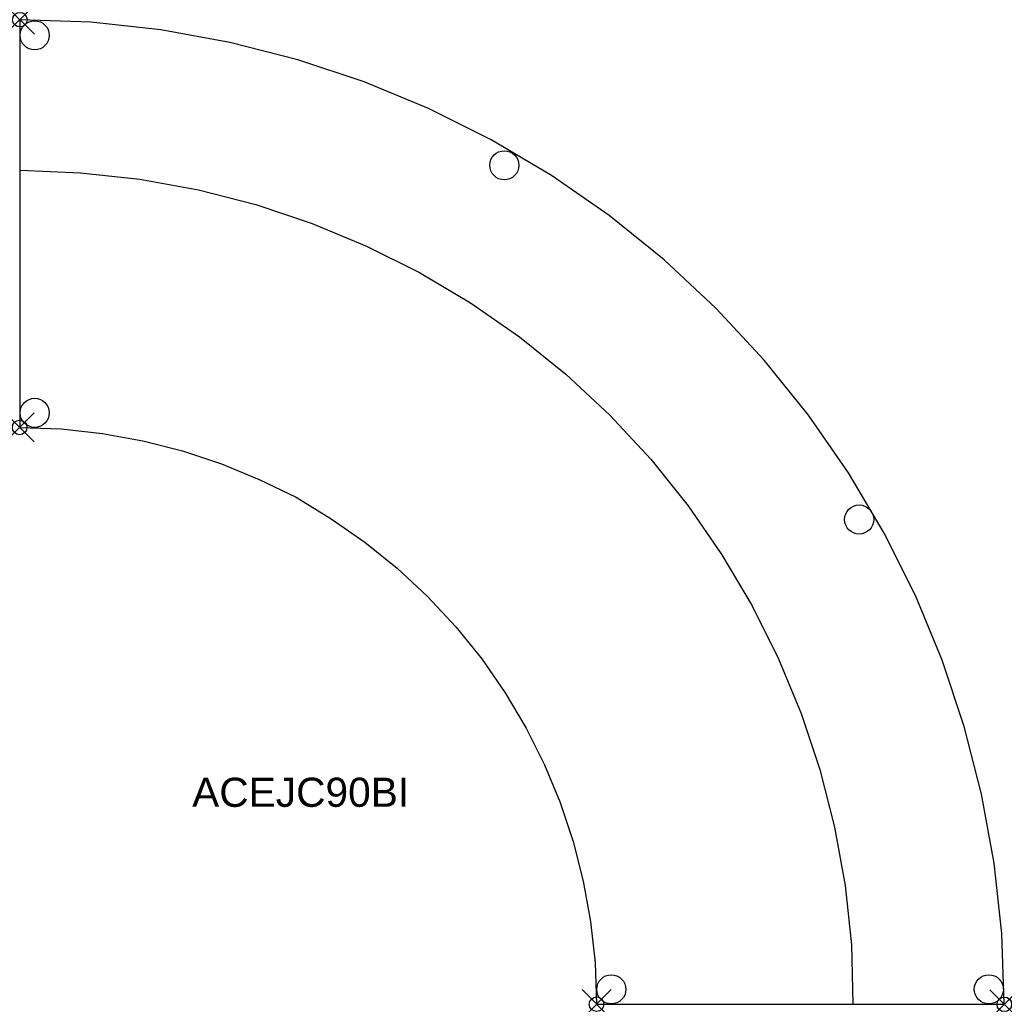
# Model space of a CAD drawing. Header units: inches. Extents: x 0 to 67.6, y -67.6 to 0.
import ezdxf

# ---------------------------------------------------------------- set-up
doc = ezdxf.new("R2010")
doc.units = ezdxf.units.IN
doc.header["$MEASUREMENT"] = 0
doc.header["$PDMODE"] = 35
doc.header["$PDSIZE"] = 1
doc.layers.add('A-FURN-P-ST', color=2, linetype='Continuous')
doc.layers.add('A-FURN-P-ST-TN', color=2, linetype='Continuous')
doc.styles.get("Standard").update_dxf_attribs({"font": 'arial.ttf'})

msp = doc.modelspace()

# ---------------------------------------------------------------- linework, layer by layer
at = {"layer": 'A-FURN-P-ST'}
for p, q in [((0, 0), (-0.013, -28)), ((4.863, -0.176), (0, 0)), ((9.679, -0.698), (4.863, -0.176)), ((14.424, -1.559), (9.679, -0.698)), ((19.082, -2.752), (14.424, -1.559)), ((23.636, -4.271), (19.082, -2.752)), ((28.067, -6.107), (23.636, -4.271)), ((32.36, -8.254), (28.067, -6.107)), ((36.497, -10.704), (32.36, -8.254)), ((-0.012, -10.343), (4.168, -10.508)), ((4.168, -10.508), (8.246, -10.954)), ((40.461, -13.452), (36.497, -10.704)), ((8.246, -10.954), (12.263, -11.687)), ((12.263, -11.687), (16.207, -12.701)), ((16.207, -12.701), (20.062, -13.99)), ((44.236, -16.489), (40.461, -13.452)), ((20.062, -13.99), (23.813, -15.548)), ((23.813, -15.548), (27.447, -17.37)), ((47.802, -19.808), (44.236, -16.489)), ((27.447, -17.37), (30.948, -19.448)), ((30.948, -19.448), (34.303, -21.777)), ((51.121, -23.376), (47.802, -19.808)), ((34.303, -21.777), (37.496, -24.352)), ((54.158, -27.151), (51.121, -23.376)), ((37.496, -24.352), (40.515, -27.166)), ((40.515, -27.166), (43.324, -30.191)), ((56.904, -31.115), (54.158, -27.151)), ((-0.013, -28), (2.84, -28.103)), ((2.84, -28.103), (5.662, -28.408)), ((5.662, -28.408), (8.442, -28.913)), ((8.442, -28.913), (11.171, -29.611)), ((11.171, -29.611), (13.839, -30.501)), ((43.324, -30.191), (45.892, -33.389)), ((13.839, -30.501), (16.436, -31.576)), ((16.436, -31.576), (18.971, -32.794)), ((59.354, -35.253), (56.904, -31.115)), ((18.971, -32.794), (21.375, -34.269)), ((45.892, -33.389), (48.215, -36.748)), ((21.375, -34.269), (23.698, -35.879)), ((61.5, -39.546), (59.354, -35.253)), ((23.698, -35.879), (25.909, -37.658)), ((48.215, -36.748), (50.286, -40.254)), ((25.909, -37.658), (27.999, -39.603)), ((27.999, -39.603), (29.944, -41.693)), ((63.336, -43.978), (61.5, -39.546)), ((50.286, -40.254), (52.1, -43.891)), ((29.944, -41.693), (31.723, -43.904)), ((31.723, -43.904), (33.332, -46.227)), ((52.1, -43.891), (53.651, -47.646)), ((64.853, -48.532), (63.336, -43.978)), ((33.332, -46.227), (34.768, -48.651)), ((53.651, -47.646), (54.933, -51.503)), ((34.768, -48.651), (36.025, -51.166)), ((66.045, -53.19), (64.853, -48.532)), ((36.025, -51.166), (37.101, -53.763)), ((54.933, -51.503), (55.939, -55.449)), ((66.906, -57.935), (66.045, -53.19)), ((37.101, -53.763), (37.99, -56.43)), ((55.939, -55.449), (56.664, -59.468)), ((37.99, -56.43), (38.689, -59.16)), ((67.427, -62.752), (66.906, -57.935)), ((38.689, -59.16), (39.193, -61.94)), ((56.664, -59.468), (57.102, -63.546)), ((39.193, -61.94), (39.499, -64.762)), ((67.602, -67.621), (67.427, -62.752)), ((57.102, -63.546), (57.197, -67.62)), ((39.499, -64.762), (39.602, -67.615)), ((39.602, -67.615), (67.602, -67.621))]:
    msp.add_line(p, q, dxfattribs=at)
for centre in [(1.016, -1.073), (33.267, -9.999), (1.016, -27.001), (57.635, -34.329), (66.542, -66.592), (40.614, -66.593)]:
    msp.add_circle(centre, 1, dxfattribs=at)
for p in [(0, 0), (-0.013, -28), (39.602, -67.615), (67.602, -67.621)]:
    msp.add_point(p, dxfattribs=at)

# ---------------------------------------------------------------- texts
at = {"layer": 'A-FURN-P-ST-TN'}
msp.add_text('ACEJC90BI ', height=2, dxfattribs=at).set_placement((11.829, -54.059))

doc.saveas('drawing.dxf')
